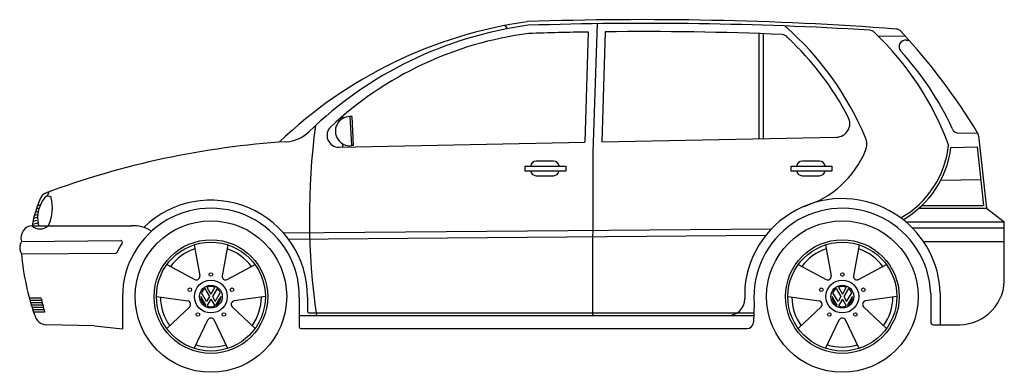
# Model space of a CAD drawing. Extents: x -0.81 to 3.36, y 0 to 1.49.
import ezdxf

# ---------------------------------------------------------------- set-up
doc = ezdxf.new("R2010")
doc.units = 0
doc.header["$MEASUREMENT"] = 0
doc.layers.add('MUROS', color=7, linetype='CONTINUOUS')

# ---------------------------------------------------------------- blocks, each defined once
blk = doc.blocks.new('RODA')
at = {"layer": 'MUROS'}
for p, q in [((-0.1334, 0.4105), (-0.0885, 0.1639)), ((0.1334, 0.4105), (0.0885, 0.1639)), ((-0.3492, 0.2537), (-0.1285, 0.1348)), ((0.1285, 0.1348), (0.3492, 0.2537)), ((-0.4316, 0), (-0.1832, -0.0335)), ((-0.04, -0.0693), (-0.08, 0)), ((-0.0342, -0.0393), (-0.0742, 0.0299)), ((-0.0487, 0.0643), (-0.0115, 0)), ((-0.0115, 0), (-0.0342, -0.0393)), ((-0.0313, 0.0743), (0, 0.02)), ((0.0313, 0.0743), (0, 0.02)), ((0.0487, 0.0643), (0.0115, 0)), ((0.0115, 0), (0.0342, -0.0393)), ((0.0342, -0.0393), (0.0742, 0.0299)), ((0.04, -0.0693), (0.08, 0)), ((0.4316, 0), (0.1832, -0.0335)), ((0, -0.02), (-0.0313, -0.0743)), ((0, -0.02), (0.0313, -0.0743)), ((-0.1679, -0.0806), (-0.3492, -0.2537)), ((0.1679, -0.0806), (0.3492, -0.2537)), ((-0.1334, -0.4105), (-0.0247, -0.1846)), ((0.1334, -0.4105), (0.0247, -0.1846))]:
    blk.add_line(p, q, dxfattribs=at)
for centre, radius in [((0, 0), 0.6), ((0, 0), 0.45), ((0, 0), 0.4316), ((0, 0.1752), 0.0141), ((0, 0), 0.13), ((0, 0), 0.09), ((-0.1666, 0.0541), 0.0141), ((0.1666, 0.0541), 0.0141), ((-0.103, -0.1417), 0.0141), ((0.103, -0.1417), 0.0141)]:
    blk.add_circle(centre, radius, dxfattribs=at)
for centre, radius, start, end in [((0, 0), 0.4, 108.6114, 143.3886), ((0, 0), 0.4, 36.6114, 71.3886), ((-0.1165, 0.1604), 0.0283, 245.01253, 6.98747), ((0.1165, 0.1604), 0.0283, 173.01253, 294.98747), ((0, 0), 0.08, 67.18076, 112.81924), ((0, 0), 0.08, 180, 240), ((0, 0), 0.08, 127.18076, 158.02647), ((0, 0), 0.08, 300, 0), ((0, 0), 0.08, 21.97353, 52.81924), ((0, 0), 0.4, 180.6114, 215.3886), ((-0.1886, -0.0613), 0.0283, 317.01253, 78.98747), ((0, 0), 0.08, 247.18076, 292.81924), ((0.1886, -0.0613), 0.0283, 101.01253, 222.98747), ((0, 0), 0.4, 324.6114, 359.3886), ((0, -0.1983), 0.0283, 29.01253, 150.98747), ((0, 0), 0.4, 252.6114, 287.3886)]:
    blk.add_arc(centre, radius, start, end, dxfattribs=at)

msp = doc.modelspace()

# ---------------------------------------------------------------- linework, layer by layer
at = {"layer": 'MUROS'}
for p, q in [((1.2444, 1.4698), (1.254, 1.4562)), ((1.6351, 1.4774), (1.6177, 0.9334)), ((1.5981, 1.4424), (1.5832, 0.9749)), ((1.6699, 1.443), (1.655, 0.9764)), ((2.3197, 1.4355), (2.3197, 0.9898)), ((2.3382, 1.4349), (2.3382, 0.9901)), ((2.8251, 1.4247), (2.9373, 1.4257)), ((2.946, 1.408), (2.9555, 1.408)), ((0.557, 1.0849), (0.557, 1.075)), ((0.5962, 1.0842), (0.5882, 1.0838)), ((0.5962, 1.0842), (0.6031, 0.9609)), ((0.5882, 1.0838), (0.595, 0.9604)), ((3.1678, 1.0134), (3.2467, 1.0151)), ((3.2512, 1.0026), (3.285, 0.6952)), ((0.5426, 0.954), (1.5832, 0.9749)), ((0.557, 0.9688), (0.557, 0.9543)), ((0.6031, 0.9609), (0.595, 0.9604)), ((1.655, 0.9764), (2.6489, 0.9964)), ((1.6177, 0.9334), (1.6162, 0.2407)), ((3.1342, 0.953), (3.2447, 0.9554)), ((3.2447, 0.9554), (3.272, 0.7068)), ((1.4513, 0.8948), (1.377, 0.8948)), ((2.5777, 0.8948), (2.5035, 0.8948)), ((1.3308, 0.853), (1.3308, 0.8742)), ((1.3308, 0.8742), (1.5036, 0.8742)), ((1.5036, 0.853), (1.3308, 0.853)), ((1.5036, 0.8742), (1.5036, 0.853)), ((2.4572, 0.8742), (2.63, 0.8742)), ((2.4572, 0.853), (2.4572, 0.8742)), ((2.63, 0.853), (2.4572, 0.853)), ((2.63, 0.8742), (2.63, 0.853)), ((1.377, 0.8332), (1.4513, 0.8332)), ((2.5035, 0.8332), (2.5777, 0.8332)), ((3.091, 0.8137), (3.2599, 0.8174)), ((-0.7203, 0.7095), (-0.7343, 0.7058)), ((-0.7328, 0.6687), (-0.7474, 0.6649)), ((-0.7306, 0.6813), (-0.7441, 0.6777)), ((-0.7262, 0.696), (-0.739, 0.6926)), ((2.9985, 0.6952), (3.285, 0.6952)), ((3.0111, 0.7068), (3.272, 0.7068)), ((3.285, 0.6952), (3.3595, 0.6375)), ((-0.7349, 0.6322), (-0.7559, 0.6267)), ((-0.7389, 0.6439), (-0.7535, 0.6393)), ((-0.7365, 0.6565), (-0.7507, 0.6521)), ((2.9425, 0.6375), (3.3595, 0.6375)), ((3.3595, 0.405), (3.3595, 0.6375)), ((-0.7569, 0.6209), (-0.3358, 0.6209)), ((0.3068, 0.5908), (2.3738, 0.6077)), ((2.9702, 0.6118), (3.3595, 0.6118)), ((-0.8022, 0.555), (-0.382, 0.5584)), ((0.3283, 0.5642), (2.3502, 0.5808)), ((3.0174, 0.5541), (3.3595, 0.5541)), ((-0.8022, 0.5015), (-0.4032, 0.5047)), ((2.2604, 0.3576), (2.2604, 0.3107)), ((3.0481, 0.3345), (3.0481, 0.2135)), ((3.0889, 0.336), (3.0889, 0.2019)), ((-0.766, 0.3161), (-0.7198, 0.3161)), ((-0.7637, 0.3061), (-0.7174, 0.3061)), ((-0.7613, 0.296), (-0.715, 0.296)), ((-0.3744, 0.3209), (-0.3744, 0.1837)), ((0.3743, 0.3189), (0.3743, 0.1922)), ((0.4087, 0.3187), (0.4087, 0.2591)), ((-0.7589, 0.2859), (-0.7124, 0.2859)), ((-0.7563, 0.2758), (-0.7098, 0.2758)), ((-0.7537, 0.2657), (-0.7071, 0.2657)), ((-0.751, 0.2556), (-0.7043, 0.2556)), ((0.4144, 0.2523), (2.2998, 0.2523)), ((2.3008, 0.2909), (2.2982, 0.2135)), ((0.3743, 0.2407), (2.2991, 0.2407)), ((-0.4934, 0.1965), (-0.6968, 0.2012)), ((-0.4934, 0.1965), (-0.3744, 0.1837)), ((0.3813, 0.1853), (2.2692, 0.1853)), ((3.0597, 0.2019), (3.1711, 0.2019))]:
    msp.add_line(p, q, dxfattribs=at)
for centre, radius, start, end in [((1.6113, -0.4086), 1.9138, 98.1783, 133.7121), ((1.567, -0.171), 1.6566, 97.7737, 134.0907), ((1.8323, -12.9633), 14.4576, 85.75511, 91.95505), ((1.8461, -14.0634), 15.5419, 86.52088, 91.85514), ((1.5817, 0.4963), 1.2901, 22.685, 48.7526), ((1.5394, -0.0626), 1.5105, 97.353, 133.0911), ((1.8325, -12.6174), 14.0613, 90.95525, 91.98242), ((1.8325, -12.6174), 14.0613, 87.60974, 90.66263), ((2.4178, 1.4027), 0.029, 32.5432, 87.7147), ((1.5817, 0.4961), 1.2614, 27.6412, 46.9805), ((2.7874, 1.4209), 0.029, 39.3632, 86.4865), ((1.9557, 0.5347), 1.2442, 20.1568, 46.643), ((2.9003, 1.4256), 0.029, 38.7784, 85.8848), ((0.9764, -0.3628), 2.6557, 31.1861, 42.8642), ((2.9426, 1.3798), 0.0284, 83.2153, 217.3916), ((1.9656, 0.4881), 1.2944, 24.9133, 42.492), ((3.4036, 0.6589), 2.9864, 172.5645, 188.05), ((0.5887, 1.0219), 0.0618, 90.4915, 275.8779), ((2.6477, 1.0544), 0.058, 271.1527, 27.6412), ((0.31, 1.1266), 0.15, 273.5999, 314.0907), ((0.5416, 1.004), 0.05, 133.0911, 271.1527), ((3.1671, 1.0424), 0.029, 197.967, 271.2402), ((3.2224, 0.9995), 0.029, 6.2649, 26.4593), ((3.2224, 0.9995), 0.029, 6.2649, 26.4593), ((0.5417, -2.5559), 3.5398, 93.5999, 110.5514), ((2.7075, 0.9669), 0.07, 337.7505, 22.685), ((2.7257, 1.0033), 0.3999, 299.2573, 354.2727), ((2.3924, 1.0958), 0.4104, 286.94, 337.7505), ((2.7257, 1.0033), 0.4115, 299.9562, 352.9747), ((1.377, 0.8718), 0.023, 90, 173.8819), ((1.4513, 0.8718), 0.023, 6.1181, 90), ((2.5035, 0.8718), 0.023, 90, 173.8819), ((2.5777, 0.8718), 0.023, 6.1181, 90), ((1.377, 0.8562), 0.023, 188.0053, 270), ((1.4513, 0.8562), 0.023, 270, 351.9947), ((2.5035, 0.8562), 0.023, 188.0053, 270), ((2.5777, 0.8562), 0.023, 270, 351.9947), ((-0.6914, 0.7301), 0.03, 108.5859, 154.3902), ((-0.6639, 0.7427), 0.0288, 137.0411, 174.0068), ((-0.31, 0.5473), 0.453, 154.3902, 170.6472), ((-0.5963, 0.6543), 0.1375, 140.0498, 191.7445), ((-0.6904, 0.7287), 0.018, 41.7798, 129.2601), ((-0.8426, 0.6959), 0.1716, 335.4696, 15.1464), ((0, 0.3209), 0.4087, 359.7021, 134.1237), ((2.674, 0.3209), 0.4152, 53.4534, 174.929), ((0, 0.3209), 0.3744, 359.6929, 180), ((2.674, 0.3209), 0.3744, 2.0832, 184.5987), ((-0.7182, 0.6327), 0.0142, 206.4731, 240.3419), ((2.674, 0.3209), 0.4152, 2.0832, 53.4518), ((-0.754, 0.5704), 0.0506, 93.3744, 197.7177), ((-0.7234, 0.6559), 0.0485, 226.2506, 312.7267), ((-0.6987, 0.6319), 0.0142, 305.2291, 329.2461), ((-0.3275, 0.4884), 0.133, 55.3451, 94.8522), ((-0.7589, 0.5282), 0.0509, 148.3163, 211.6837), ((0, 0.3209), 0.4392, 148.889, 154.6724), ((-0.382, 0.5514), 0.00699, 328.889, 90.4693), ((0.2476, 0.5919), 1.0536, 184.9257, 199.3167), ((-0.4033, 0.5117), 0.00699, 270.4693, 334.6724), ((3.1689, 0.3929), 0.191, 270.6628, 3.6135), ((0.5562, 0.6097), 1.3093, 192.958, 195.6919), ((2.1904, 0.3107), 0.07, 270, 0), ((0.4157, 0.2591), 0.00699, 180, 270), ((-0.694, 0.2546), 0.0535, 191.9881, 267.0597), ((2.2692, 0.2143), 0.029, 270, 358.5669), ((3.0597, 0.2135), 0.0116, 180, 270), ((0.3813, 0.1922), 0.00699, 180, 270)]:
    msp.add_arc(centre, radius, start, end, dxfattribs=at)

# ---------------------------------------------------------------- block references
at = {"layer": 'MUROS', "xscale": 0.5347900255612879, "yscale": 0.5347900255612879, "zscale": 0.5347900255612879}
for p in [(0, 0.3209), (2.674, 0.3209)]:
    msp.add_blockref('RODA', p, dxfattribs=at)

doc.saveas('drawing.dxf')
